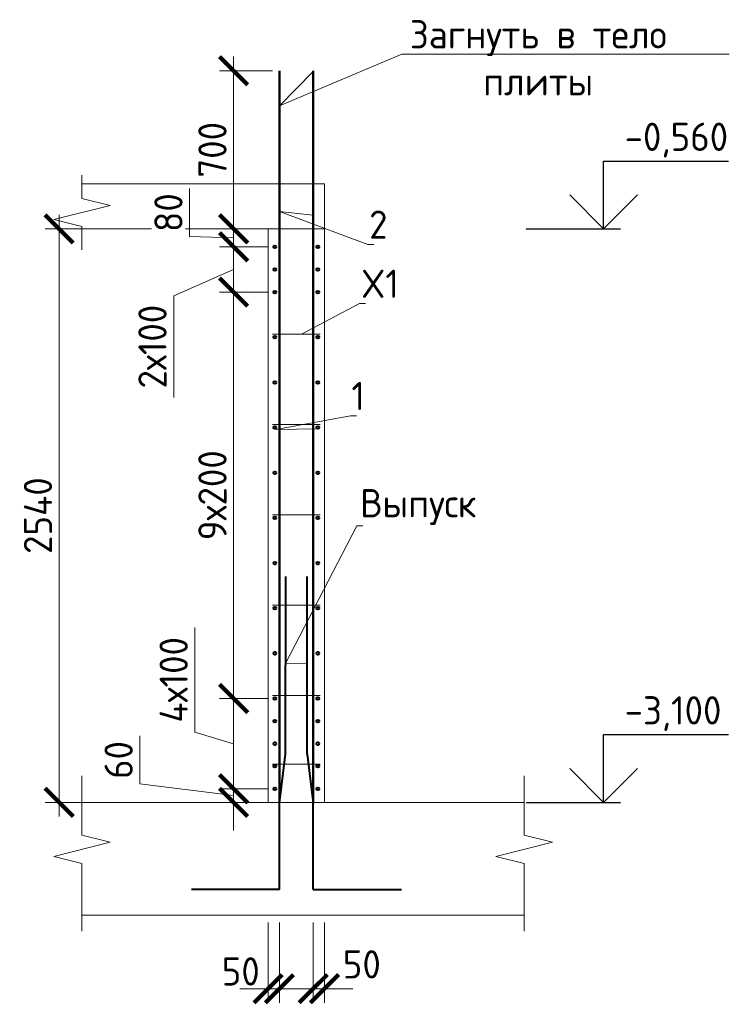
# Model space of a CAD drawing. Header units: millimetres. Extents: x 376598 to 1249954, y -318491 to -22134.
# Tile 247 of 256: x 657872 to 664183, y -60117 to -51397. Entities that reach past the tile are written whole.
import ezdxf
from ezdxf import colors
from ezdxf.entities.mleader import LeaderData, LeaderLine
from ezdxf.math import Vec2, Vec3

# ---------------------------------------------------------------- set-up
doc = ezdxf.new("R2010")
doc.units = ezdxf.units.MM
doc.linetypes.add('01 Штриховая _4 мм_', pattern=[6, 3.5, -2.5])
for name, color, linetype, lineweight in [('AF_Perekritie', 90, 'Continuous', 18), ('AF_Stena', 90, 'Continuous', 18), ('KR_Fundament', 253, 'Continuous', 18), ('Арм_шпильки', 143, 'Continuous', 18), ('Армирование', 3, 'Continuous', 40), ('АрмСтер', 2, 'Continuous', 50), ('подоснова', 151, 'Continuous', 5), ('РАЗМЕРЫ', 1, 'Continuous', 9)]:
    doc.layers.add(name, color=color, linetype=linetype, lineweight=lineweight)
doc.styles.add('GOST-2.304_Type-B', font='GOST_Common.ttf')
doc.dimstyles.new('мой 25', dxfattribs={"dimscale": 100, "dimtxt": 2.5, "dimasz": 2.5, "dimexe": 1.25, "dimexo": 0.625, "dimtad": 1, "dimdec": 0, "dimlfac": 0.5, "dimtxsty": 'GOST-2.304_Type-B', "dimblk": 'ARCHTICK', "dimcen": 2.5, "dimdle": 1.25, "dimaunit": 1, "dimadec": 1, "dimazin": 2, "dimtfac": 1, "dimtdec": 0, "dimtmove": 1, "dimatfit": 3, "dimfxl": 6, "dimfxlon": 1, "dimtfill": 1, "dimlwd": -1, "dimlwe": -1, "dimarcsym": 0})

# ---------------------------------------------------------------- blocks, each defined once
blk = doc.blocks.new('_None')
blk = doc.blocks.new('_ArchTick')
at = {"color": 0, "linetype": 'ByBlock', "const_width": 0.15}
blk.add_lwpolyline([(-0.5, -0.5), (0.5, 0.5)], dxfattribs=at)
blk = doc.blocks.new('*D2501')
at = {"layer": 'DEFPOINTS', "color": 0, "lineweight": 0, "transparency": 16777216}
for p in [(660132.2, -57408.9), (659766.9, -58208.9), (660132.2, -58208.9)]:
    blk.add_point(p, dxfattribs=at)
at = {"layer": 'РАЗМЕРЫ', "color": 0, "linetype": 'Continuous', "transparency": 16777216}
for p, q in [((659423.2, -57705.8), (659423.2, -56780.8)), ((659766.9, -57283.9), (659766.9, -58333.9)), ((660069.7, -57408.9), (659641.9, -57408.9)), ((659766.9, -57808.9), (659423.2, -57705.8)), ((660069.7, -58208.9), (659641.9, -58208.9))]:
    blk.add_line(p, q, dxfattribs=at)
at = {"layer": 'РАЗМЕРЫ', "color": 0, "transparency": 16777216, "xscale": 250, "yscale": 250, "zscale": 250}
for p, rotation in [((659766.9, -57408.9), 90), ((659766.9, -58208.9), 270)]:
    blk.add_blockref('_ArchTick', p, dxfattribs=dict(at, rotation=rotation))
at = {"layer": 'РАЗМЕРЫ', "color": 0, "lineweight": 0, "transparency": 16777216, "insert": (659235.7, -57243.3), "char_height": 250, "attachment_point": 5, "rotation": 90, "style": 'GOST-2.304_Type-B', "bg_fill": 3, "box_fill_scale": 1.1, "bg_fill_color": 256, "bg_fill_true_color": 13158600, "bg_fill_transparency": 0}
blk.add_mtext('4х100', dxfattribs=at)
blk = doc.blocks.new('*D2502')
at = {"layer": 'DEFPOINTS', "color": 0, "lineweight": 0, "transparency": 16777216}
for p in [(660132.2, -58208.9), (659766.9, -58328.9), (660072.2, -58328.9)]:
    blk.add_point(p, dxfattribs=at)
at = {"layer": 'РАЗМЕРЫ', "color": 0, "linetype": 'Continuous', "transparency": 16777216}
for p, q in [((658936, -58165.8), (658936, -57740.8)), ((659766.9, -58208.9), (659766.9, -57958.9)), ((659766.9, -58268.9), (658936, -58165.8)), ((660069.7, -58208.9), (659641.9, -58208.9)), ((659766.9, -58208.9), (659766.9, -58328.9)), ((659766.9, -58208.9), (659766.9, -58328.9)), ((660009.7, -58328.9), (659641.9, -58328.9)), ((659766.9, -58328.9), (659766.9, -58578.9))]:
    blk.add_line(p, q, dxfattribs=at)
at = {"layer": 'РАЗМЕРЫ', "color": 0, "transparency": 16777216, "xscale": 250, "yscale": 250, "zscale": 250}
for p, rotation in [((659766.9, -58208.9), 270), ((659766.9, -58328.9), 90)]:
    blk.add_blockref('_ArchTick', p, dxfattribs=dict(at, rotation=rotation))
at = {"layer": 'РАЗМЕРЫ', "color": 0, "lineweight": 0, "transparency": 16777216, "insert": (658748.5, -57953.3), "char_height": 250, "attachment_point": 5, "rotation": 90, "style": 'GOST-2.304_Type-B', "bg_fill": 3, "box_fill_scale": 1.1, "bg_fill_color": 256, "bg_fill_true_color": 13158600, "bg_fill_transparency": 0}
blk.add_mtext('60', dxfattribs=at)
blk = doc.blocks.new('*D2150')
at = {"layer": 'DEFPOINTS', "color": 0, "lineweight": 0, "transparency": 16777216}
for p in [(659766.9, -51848.9), (660173.5, -51848.9), (659904.1, -53248.9)]:
    blk.add_point(p, dxfattribs=at)
at = {"layer": 'РАЗМЕРЫ', "color": 0, "linetype": 'Continuous', "transparency": 16777216}
for p, q in [((659766.9, -53373.9), (659766.9, -51723.9)), ((660111, -51848.9), (659641.9, -51848.9)), ((659841.6, -53248.9), (659641.9, -53248.9))]:
    blk.add_line(p, q, dxfattribs=at)
at = {"layer": 'РАЗМЕРЫ', "color": 0, "transparency": 16777216, "xscale": 250, "yscale": 250, "zscale": 250}
for p, rotation in [((659766.9, -51848.9), 90), ((659766.9, -53248.9), 270)]:
    blk.add_blockref('_ArchTick', p, dxfattribs=dict(at, rotation=rotation))
at = {"layer": 'РАЗМЕРЫ', "color": 0, "lineweight": 0, "transparency": 16777216, "insert": (659579.4, -52548.9), "char_height": 250, "attachment_point": 5, "rotation": 90, "style": 'GOST-2.304_Type-B', "bg_fill": 3, "box_fill_scale": 1.1, "bg_fill_color": 256, "bg_fill_true_color": 13158600, "bg_fill_transparency": 0}
blk.add_mtext('700', dxfattribs=at)
blk = doc.blocks.new('*D2151')
at = {"layer": 'DEFPOINTS', "color": 0, "lineweight": 0, "transparency": 16777216}
for p in [(660380.8, -53248.9), (658221.6, -58328.9), (660822.3, -58328.9)]:
    blk.add_point(p, dxfattribs=at)
at = {"layer": 'РАЗМЕРЫ', "color": 0, "linetype": 'Continuous', "transparency": 16777216}
for p, q in [((658221.6, -53123.9), (658221.6, -58453.9)), ((658821.6, -53248.9), (658096.6, -53248.9)), ((658821.6, -58328.9), (658096.6, -58328.9))]:
    blk.add_line(p, q, dxfattribs=at)
at = {"layer": 'РАЗМЕРЫ', "color": 0, "transparency": 16777216, "xscale": 250, "yscale": 250, "zscale": 250}
for p, rotation in [((658221.6, -53248.9), 90), ((658221.6, -58328.9), 270)]:
    blk.add_blockref('_ArchTick', p, dxfattribs=dict(at, rotation=rotation))
at = {"layer": 'РАЗМЕРЫ', "color": 0, "lineweight": 0, "transparency": 16777216, "insert": (658034.1, -55788.9), "char_height": 250, "attachment_point": 5, "rotation": 90, "style": 'GOST-2.304_Type-B', "bg_fill": 3, "box_fill_scale": 1.1, "bg_fill_color": 256, "bg_fill_true_color": 13158600, "bg_fill_transparency": 0}
blk.add_mtext('2540', dxfattribs=at)
blk = doc.blocks.new('*D2152')
at = {"layer": 'DEFPOINTS', "color": 0, "lineweight": 0, "transparency": 16777216}
for p in [(660072.2, -59328.9), (660172.1, -59328.9), (660172.1, -59979.1)]:
    blk.add_point(p, dxfattribs=at)
at = {"layer": 'РАЗМЕРЫ', "color": 0, "linetype": 'Continuous', "transparency": 16777216}
for p, q in [((660072.2, -59391.4), (660072.2, -60104.1)), ((660172.1, -59391.4), (660172.1, -60104.1)), ((660072.2, -59979.1), (659822.2, -59979.1)), ((660072.2, -59979.1), (660172.1, -59979.1)), ((660172.1, -59979.1), (660422.1, -59979.1))]:
    blk.add_line(p, q, dxfattribs=at)
at = {"layer": 'РАЗМЕРЫ', "color": 0, "lineweight": 0, "transparency": 16777216, "insert": (659829.6, -59826.1), "char_height": 250, "attachment_point": 5, "style": 'GOST-2.304_Type-B', "bg_fill": 3, "box_fill_scale": 1.1, "bg_fill_color": 256, "bg_fill_true_color": 13158600, "bg_fill_transparency": 0}
blk.add_mtext('50', dxfattribs=at)
at = {"layer": 'РАЗМЕРЫ', "color": 0, "transparency": 16777216, "xscale": 250, "yscale": 250, "zscale": 250}
blk.add_blockref('_ArchTick', (660072.2, -59979.1), dxfattribs=at)
at = {"layer": 'РАЗМЕРЫ', "color": 0, "transparency": 16777216, "xscale": 250, "yscale": 250, "zscale": 250, "rotation": 180}
blk.add_blockref('_ArchTick', (660172.1, -59979.1), dxfattribs=at)
blk = doc.blocks.new('*D2153')
at = {"layer": 'DEFPOINTS', "color": 0, "lineweight": 0, "transparency": 16777216}
for p in [(660472.1, -59328.9), (660572.2, -59328.9), (660572.2, -59979.1)]:
    blk.add_point(p, dxfattribs=at)
at = {"layer": 'РАЗМЕРЫ', "color": 0, "linetype": 'Continuous', "transparency": 16777216}
for p, q in [((660472.1, -59391.4), (660472.1, -60104.1)), ((660572.2, -59391.4), (660572.2, -60104.1)), ((660472.1, -59979.1), (660222.1, -59979.1)), ((660472.1, -59979.1), (660572.2, -59979.1)), ((660572.2, -59979.1), (660822.2, -59979.1))]:
    blk.add_line(p, q, dxfattribs=at)
at = {"layer": 'РАЗМЕРЫ', "color": 0, "transparency": 16777216, "xscale": 250, "yscale": 250, "zscale": 250}
blk.add_blockref('_ArchTick', (660472.1, -59979.1), dxfattribs=at)
at = {"layer": 'РАЗМЕРЫ', "color": 0, "lineweight": 0, "transparency": 16777216, "insert": (660901.8, -59763.5), "char_height": 250, "attachment_point": 5, "style": 'GOST-2.304_Type-B', "bg_fill": 3, "box_fill_scale": 1.1, "bg_fill_color": 256, "bg_fill_true_color": 13158600, "bg_fill_transparency": 0}
blk.add_mtext('50', dxfattribs=at)
at = {"layer": 'РАЗМЕРЫ', "color": 0, "transparency": 16777216, "xscale": 250, "yscale": 250, "zscale": 250, "rotation": 180}
blk.add_blockref('_ArchTick', (660572.2, -59979.1), dxfattribs=at)
blk = doc.blocks.new('*D1962')
at = {"layer": 'DEFPOINTS', "color": 0, "lineweight": 0, "transparency": 16777216}
for p in [(660072.2, -53248.9), (659766.9, -53408.9), (660026.6, -53408.9)]:
    blk.add_point(p, dxfattribs=at)
at = {"layer": 'РАЗМЕРЫ', "color": 0, "linetype": 'Continuous', "transparency": 16777216}
for p, q in [((659377.1, -53317.6), (659377.1, -52892.6)), ((659766.9, -53123.9), (659766.9, -53533.9)), ((660009.7, -53248.9), (659641.9, -53248.9)), ((659766.9, -53328.9), (659377.1, -53317.6)), ((659964.1, -53408.9), (659641.9, -53408.9))]:
    blk.add_line(p, q, dxfattribs=at)
at = {"layer": 'РАЗМЕРЫ', "color": 0, "transparency": 16777216, "xscale": 250, "yscale": 250, "zscale": 250}
for p, rotation in [((659766.9, -53248.9), 90), ((659766.9, -53408.9), 270)]:
    blk.add_blockref('_ArchTick', p, dxfattribs=dict(at, rotation=rotation))
at = {"layer": 'РАЗМЕРЫ', "color": 0, "lineweight": 0, "transparency": 16777216, "insert": (659189.6, -53105.1), "char_height": 250, "attachment_point": 5, "rotation": 90, "style": 'GOST-2.304_Type-B', "bg_fill": 3, "box_fill_scale": 1.1, "bg_fill_color": 256, "bg_fill_true_color": 13158600, "bg_fill_transparency": 0}
blk.add_mtext('80', dxfattribs=at)
blk = doc.blocks.new('*D1963')
at = {"layer": 'DEFPOINTS', "color": 0, "lineweight": 0, "transparency": 16777216}
for p in [(659766.9, -53808.9), (660132.2, -53808.9), (660132.2, -57408.9)]:
    blk.add_point(p, dxfattribs=at)
at = {"layer": 'РАЗМЕРЫ', "color": 0, "linetype": 'Continuous', "transparency": 16777216}
for p, q in [((659766.9, -57533.9), (659766.9, -53683.9)), ((660069.7, -53808.9), (659641.9, -53808.9)), ((660069.7, -57408.9), (659641.9, -57408.9))]:
    blk.add_line(p, q, dxfattribs=at)
at = {"layer": 'РАЗМЕРЫ', "color": 0, "transparency": 16777216, "xscale": 250, "yscale": 250, "zscale": 250}
for p, rotation in [((659766.9, -53808.9), 90), ((659766.9, -57408.9), 270)]:
    blk.add_blockref('_ArchTick', p, dxfattribs=dict(at, rotation=rotation))
at = {"layer": 'РАЗМЕРЫ', "color": 0, "lineweight": 0, "transparency": 16777216, "insert": (659579.4, -55608.9), "char_height": 250, "attachment_point": 5, "rotation": 90, "style": 'GOST-2.304_Type-B', "bg_fill": 3, "box_fill_scale": 1.1, "bg_fill_color": 256, "bg_fill_true_color": 13158600, "bg_fill_transparency": 0}
blk.add_mtext('9х200', dxfattribs=at)
blk = doc.blocks.new('*D1964')
at = {"layer": 'DEFPOINTS', "color": 0, "lineweight": 0, "transparency": 16777216}
for p in [(660132.2, -53408.9), (659766.9, -53808.9), (660030.1, -53808.9)]:
    blk.add_point(p, dxfattribs=at)
at = {"layer": 'РАЗМЕРЫ', "color": 0, "linetype": 'Continuous', "transparency": 16777216}
for p, q in [((659766.9, -53283.9), (659766.9, -53933.9)), ((660069.7, -53408.9), (659641.9, -53408.9)), ((659766.9, -53608.9), (659235.7, -53842.2)), ((659235.7, -53842.2), (659235.7, -54742.2)), ((659967.6, -53808.9), (659641.9, -53808.9))]:
    blk.add_line(p, q, dxfattribs=at)
at = {"layer": 'РАЗМЕРЫ', "color": 0, "transparency": 16777216, "xscale": 250, "yscale": 250, "zscale": 250}
for p, rotation in [((659766.9, -53408.9), 90), ((659766.9, -53808.9), 270)]:
    blk.add_blockref('_ArchTick', p, dxfattribs=dict(at, rotation=rotation))
at = {"layer": 'РАЗМЕРЫ', "color": 0, "lineweight": 0, "transparency": 16777216, "insert": (659048.2, -54292.2), "char_height": 250, "attachment_point": 5, "rotation": 90, "style": 'GOST-2.304_Type-B', "bg_fill": 3, "box_fill_scale": 1.1, "bg_fill_color": 256, "bg_fill_true_color": 13158600, "bg_fill_transparency": 0}
blk.add_mtext('2х100', dxfattribs=at)

msp = doc.modelspace()

# ---------------------------------------------------------------- linework, layer by layer
for points in [[(663043, -52648.9), (664148.3, -52648.9)], [(663043, -53248.9), (663043, -52648.9)], [(663343, -52948.9), (663043, -53248.9), (662743, -52948.9)], [(662358.5, -53248.9), (663193, -53248.9)], [(663043, -57728.9), (664148.3, -57728.9)], [(663043, -58328.9), (663043, -57728.9)], [(663343, -58028.9), (663043, -58328.9), (662743, -58028.9)], [(662358.5, -58328.9), (663193, -58328.9)]]:
    msp.add_lwpolyline(points)
at = {"layer": 'AF_Perekritie', "linetype": '01 Штриховая _4 мм_', "lineweight": 9}
for p, q in [((660572.2, -52848.9), (658423.6, -52848.9)), ((658423.6, -53248.9), (660572.2, -53248.9))]:
    msp.add_line(p, q, dxfattribs=at)
at = {"layer": 'AF_Stena', "lineweight": 20}
for p, q in [((660572.2, -58328.9), (660572.2, -52848.9)), ((660072.2, -53248.9), (660072.2, -58328.9)), ((660072.2, -58328.9), (660572.2, -58328.9))]:
    msp.add_line(p, q, dxfattribs=at)
for points in [[(658423.6, -52923.9), (658423.6, -52773.9)], [(658423.6, -52923.9), (658423.6, -52978.9)], [(658423.6, -52978.9), (658673.6, -53041.4)], [(658673.6, -53041.4), (658173.6, -53166.4)], [(658173.6, -53166.4), (658423.6, -53228.9)], [(658423.6, -53228.9), (658423.6, -53283.9)], [(658423.6, -53283.9), (658423.6, -53433.9)], [(658423.6, -58564.8), (658423.6, -58093)], [(662340, -58564.8), (662340, -58093)], [(658423.6, -58564.8), (658423.6, -58619.8)], [(662340, -58564.8), (662340, -58619.8)], [(658673.6, -58682.3), (658173.6, -58807.3)], [(658423.6, -58619.8), (658673.6, -58682.3)], [(662590, -58682.3), (662090, -58807.3)], [(662340, -58619.8), (662590, -58682.3)], [(658173.6, -58807.3), (658423.6, -58869.8)], [(662090, -58807.3), (662340, -58869.8)], [(658423.6, -58869.8), (658423.6, -58924.8)], [(658423.6, -58924.8), (658423.6, -59468.9)], [(662340, -58869.8), (662340, -58924.8)], [(662340, -58924.8), (662340, -59468.9)]]:
    msp.add_lwpolyline(points, dxfattribs=at)
at = {"layer": 'KR_Fundament', "lineweight": 9}
for p, q in [((662340, -58328.9), (658423.6, -58328.9)), ((658423.6, -59328.9), (662340, -59328.9))]:
    msp.add_line(p, q, dxfattribs=at)
at = {"layer": 'Армирование', "ltscale": 100}
for p, q in [((660227.2, -57901.5), (660227.5, -56328.4)), ((660417.9, -57901.5), (660418.2, -56328.4)), ((660173.2, -58336.1), (660227.2, -57901.5)), ((660417.9, -57901.5), (660471.9, -58336.1)), ((660173.5, -59099.5), (660173.2, -58336.1)), ((660472.2, -59099.5), (660471.9, -58336.1)), ((660173.8, -59099.6), (659392.2, -59099.3)), ((660472.2, -59099.5), (661253.8, -59099.2))]:
    msp.add_line(p, q, dxfattribs=at)
for centre in [(660132.2, -53408.9), (660512.2, -53408.9), (660132.2, -53808.9), (660512.2, -53808.9), (660132.2, -54208.9), (660512.2, -54208.9), (660132.2, -55008.9), (660512.2, -55008.9), (660132.2, -55408.9), (660512.2, -55408.9), (660132.2, -55808.9), (660512.2, -55808.9), (660132.2, -56208.9), (660512.2, -56208.9), (660132.2, -56608.9), (660512.2, -56608.9), (660132.2, -57008.9), (660512.2, -57008.9), (660132.2, -57408.9), (660512.2, -57408.9), (660132.2, -57808.9), (660512.2, -57808.9), (660132.2, -58208.9), (660512.2, -58208.9)]:
    msp.add_circle(centre, 12, dxfattribs=at)
at = {"layer": 'АрмСтер', "ltscale": 15}
for p, q in [((660173.5, -58328.9), (660173.5, -51848.9)), ((660471.9, -58328.9), (660471.9, -51848.9))]:
    msp.add_line(p, q, dxfattribs=at)

# ---------------------------------------------------------------- texts
at = {"style": 'GOST-2.304_Type-B'}
for s, p in [('-0,560', (663229, -52558.9)), ('-3,100', (663229, -57638.9))]:
    msp.add_text(s, height=250, dxfattribs=at).set_placement(p)

# ---------------------------------------------------------------- leaders
at = {"layer": 'подоснова'}
ml = msp.add_multileader_mtext('Standard', dxfattribs=at)
ml.set_content('Загнуть в тело плиты', color=256, style='GOST-2.304_Type-B')
ml.set_leader_properties(color=256, linetype='ByLayer', lineweight=15)
ml.set_arrow_properties(name='NONE')
ml.build(insert=Vec2(0, 0))
ml.multileader.update_dxf_attribs({"text_left_attachment_type": 6, "text_right_attachment_type": 6, "dogleg_length": 10, "arrow_head_size": 18})
ctx = ml.context
ctx.base_point, ctx.char_height, ctx.arrow_head_size, ctx.landing_gap_size, ctx.plane_origin = Vec3(661264.9, -51700.9), 250, 18, 20, Vec3(664683, -50250.5)
ctx.left_attachment, ctx.right_attachment, ctx.text_align_type = 6, 6, 1
notes = []
notes.append((ctx, [(1, (1, 1, 0), (661254.9, -51700.9), (1, 0), 10, [(0, [(660471.9, -51855.1), (660173.5, -52159.7)], 0, [])])]))
ctx.mtext.insert, ctx.mtext.width, ctx.mtext.alignment, ctx.mtext.flow_direction = Vec3(662464.2, -51400.9), 2840.037, 2, 5
ml = msp.add_multileader_mtext('Standard', dxfattribs=at)
ml.set_content('2', color=256, style='GOST-2.304_Type-B')
ml.set_leader_properties(color=256, linetype='ByLayer', lineweight=15)
ml.set_arrow_properties(name='NONE')
ml.build(insert=Vec2(0, 0))
ml.multileader.update_dxf_attribs({"text_left_attachment_type": 6, "text_right_attachment_type": 6, "dogleg_length": 10, "arrow_head_size": 18})
ctx = ml.context
ctx.base_point, ctx.char_height, ctx.arrow_head_size, ctx.landing_gap_size, ctx.plane_origin = Vec3(660965.4, -53386.8), 250, 18, 20, Vec3(659748.5, -52074.3)
ctx.left_attachment, ctx.right_attachment, ctx.text_align_type = 6, 6, 1
notes.append((ctx, [(0, (1, 1, 0), (660955.4, -53386.8), (1, 0), 10, [(1, [(660471.9, -53126.8), (660173.5, -53096.6)], 0, [])])]))
ctx.mtext.insert, ctx.mtext.width, ctx.mtext.alignment, ctx.mtext.flow_direction = Vec3(661047.9, -53086.8), 22.898, 2, 5
ml = msp.add_multileader_mtext('Standard', dxfattribs=at)
ml.set_content('1', color=256, style='GOST-2.304_Type-B')
ml.set_leader_properties(color=256, linetype='ByLayer', lineweight=15)
ml.set_arrow_properties(name='NONE')
ml.build(insert=Vec2(0, 0))
ml.multileader.update_dxf_attribs({"text_left_attachment_type": 6, "text_right_attachment_type": 6, "dogleg_length": 10, "arrow_head_size": 18})
ctx = ml.context
ctx.base_point, ctx.char_height, ctx.arrow_head_size, ctx.landing_gap_size, ctx.plane_origin = Vec3(660812.2, -54903.8), 250, 18, 20, Vec3(659817.7, -54162.8)
ctx.left_attachment, ctx.right_attachment, ctx.text_align_type = 6, 6, 1
notes.append((ctx, [(0, (1, 1, 0), (660802.2, -54903.8), (1, 0), 10, [(1, [(660512.2, -55020.9), (660140.3, -55025.1)], 0, [])])]))
ctx.mtext.insert, ctx.mtext.width, ctx.mtext.alignment, ctx.mtext.flow_direction = Vec3(660869.7, -54603.8), 22.898, 2, 5
ml = msp.add_multileader_mtext('Standard', dxfattribs=at)
ml.set_content('Выпуск', color=256, style='GOST-2.304_Type-B')
ml.set_leader_properties(color=256, linetype='ByLayer', lineweight=15)
ml.set_arrow_properties(name='NONE')
ml.build(insert=Vec2(0, 0))
ml.multileader.update_dxf_attribs({"text_left_attachment_type": 6, "text_right_attachment_type": 6, "dogleg_length": 10, "arrow_head_size": 18})
ctx = ml.context
ctx.base_point, ctx.char_height, ctx.arrow_head_size, ctx.landing_gap_size, ctx.plane_origin = Vec3(660868.5, -55879.1), 250, 18, 20, Vec3(659711.5, -55861)
ctx.left_attachment, ctx.right_attachment, ctx.text_align_type = 6, 6, 1
notes.append((ctx, [(0, (1, 1, 0), (660858.5, -55879.1), (1, 0), 10, [(1, [(660417.9, -57102.2), (660227.2, -57098.9)], 0, [])])]))
ctx.mtext.insert, ctx.mtext.width, ctx.mtext.alignment, ctx.mtext.flow_direction = Vec3(661401, -55554.1), 22.898, 2, 5
for ctx, leaders in notes:
    for number, flags, end, landing, length, lines in leaders:
        leader = LeaderData()
        leader.index, (leader.has_last_leader_line, leader.has_dogleg_vector, leader.attachment_direction) = number, flags
        leader.last_leader_point, leader.dogleg_vector, leader.dogleg_length = Vec3(end), Vec3(landing), length
        for number, points, colour, breaks in lines:
            line = LeaderLine()
            line.index, line.vertices, line.color, line.breaks = number, Vec3.list(points), colors.encode_raw_color(colour), breaks
            leader.lines.append(line)
        ctx.leaders.append(leader)

# ---------------------------------------------------------------- next in the draw order: dimensions: what is measured, and where the dimension line sits
at = {"layer": 'РАЗМЕРЫ', "lineweight": 0}
for base, p1, p2, text, picture, middle in [((659766.9, -51848.9), (659904.1, -53248.9), (660173.5, -51848.9), '700', '*D2150', (659579.4, -52548.9)), ((659766.9, -58208.9), (660132.2, -57408.9), (660132.2, -58208.9), '4х100', '*D2501', (659235.7, -57643.3))]:
    dim = msp.add_linear_dim(base=base, p1=p1, p2=p2, angle=90, text=text, dimstyle='мой 25', dxfattribs=at)
    dim.commit()
    dim.dimension.update_dxf_attribs({"geometry": picture, "text_midpoint": middle})
dim = msp.add_linear_dim(base=(660172.1, -59979.1), p1=(660072.2, -59328.9), p2=(660172.1, -59328.9), dimstyle='мой 25', dxfattribs=at)
dim.commit()
dim.dimension.update_dxf_attribs({"geometry": '*D2152', "text_midpoint": (659829.6, -60013.6), "dimtype": 160})

# ---------------------------------------------------------------- next in the draw order: dimensions: what is measured, and where the dimension line sits
dim = msp.add_linear_dim(base=(659766.9, -58328.9), p1=(660132.2, -58208.9), p2=(660072.2, -58328.9), angle=90, dimstyle='мой 25', dxfattribs=at)
dim.commit()
dim.dimension.update_dxf_attribs({"geometry": '*D2502', "text_midpoint": (658936, -58103.3), "dimtype": 160})
dim = msp.add_linear_dim(base=(660572.2, -59979.1), p1=(660472.1, -59328.9), p2=(660572.2, -59328.9), dimstyle='мой 25', dxfattribs=at)
dim.commit()
dim.dimension.update_dxf_attribs({"geometry": '*D2153', "text_midpoint": (660901.8, -59951), "dimtype": 160})

# ---------------------------------------------------------------- next in the draw order: dimensions: what is measured, and where the dimension line sits
dim = msp.add_linear_dim(base=(658221.6, -58328.9), p1=(660380.8, -53248.9), p2=(660822.3, -58328.9), angle=90, dimstyle='мой 25', dxfattribs=at)
dim.commit()
dim.dimension.update_dxf_attribs({"geometry": '*D2151', "text_midpoint": (658034.1, -55788.9)})

# ---------------------------------------------------------------- next in the draw order: linework, layer by layer
at = {"layer": 'Арм_шпильки'}
msp.add_line((660112.2, -57988.9), (660532.2, -57988.9), dxfattribs=at)
at = {"layer": 'Армирование', "ltscale": 100}
for centre in [(660132.2, -53608.9), (660512.2, -53608.9), (660132.2, -54608.9), (660512.2, -54608.9), (660132.2, -57608.9), (660512.2, -57608.9), (660132.2, -58008.9), (660512.2, -58008.9)]:
    msp.add_circle(centre, 12, dxfattribs=at)

# ---------------------------------------------------------------- next in the draw order: dimensions: what is measured, and where the dimension line sits
at = {"layer": 'РАЗМЕРЫ', "lineweight": 0}
dim = msp.add_linear_dim(base=(659766.9, -53408.9), p1=(660072.2, -53248.9), p2=(660026.6, -53408.9), angle=90, dimstyle='мой 25', dxfattribs=at)
dim.commit()
dim.dimension.update_dxf_attribs({"geometry": '*D1962', "text_midpoint": (659377.1, -53255.1), "dimtype": 160})

# ---------------------------------------------------------------- next in the draw order: leaders
at = {"layer": 'подоснова'}
ml = msp.add_multileader_mtext('Standard', dxfattribs=at)
ml.set_content('X1', color=256, style='GOST-2.304_Type-B')
ml.set_leader_properties(color=256, linetype='ByLayer', lineweight=15)
ml.set_arrow_properties(name='NONE')
ml.build(insert=Vec2(0, 0))
ml.multileader.update_dxf_attribs({"text_left_attachment_type": 6, "text_right_attachment_type": 6, "dogleg_length": 10, "arrow_head_size": 18})
ctx = ml.context
ctx.base_point, ctx.char_height, ctx.arrow_head_size, ctx.landing_gap_size, ctx.plane_origin = Vec3(660892.6, -53910.5), 250, 18, 20, Vec3(659898.1, -52880.9)
ctx.left_attachment, ctx.right_attachment, ctx.text_align_type = 6, 6, 1
notes = []
notes.append((ctx, [(0, (1, 1, 0), (660882.6, -53910.5), (1, 0), 10, [(0, [(660368.9, -54182.9)], 0, [])])]))
ctx.mtext.insert, ctx.mtext.width, ctx.mtext.alignment, ctx.mtext.flow_direction = Vec3(661062.6, -53610.5), 22.898, 2, 5
for ctx, leaders in notes:
    for number, flags, end, landing, length, lines in leaders:
        leader = LeaderData()
        leader.index, (leader.has_last_leader_line, leader.has_dogleg_vector, leader.attachment_direction) = number, flags
        leader.last_leader_point, leader.dogleg_vector, leader.dogleg_length = Vec3(end), Vec3(landing), length
        for number, points, colour, breaks in lines:
            line = LeaderLine()
            line.index, line.vertices, line.color, line.breaks = number, Vec3.list(points), colors.encode_raw_color(colour), breaks
            leader.lines.append(line)
        ctx.leaders.append(leader)

# ---------------------------------------------------------------- next in the draw order: dimensions: what is measured, and where the dimension line sits
at = {"layer": 'РАЗМЕРЫ', "lineweight": 0}
dim = msp.add_linear_dim(base=(659766.9, -53808.9), p1=(660132.2, -57408.9), p2=(660132.2, -53808.9), angle=90, text='9х200', dimstyle='мой 25', dxfattribs=at)
dim.commit()
dim.dimension.update_dxf_attribs({"geometry": '*D1963', "text_midpoint": (659579.4, -55608.9)})

# ---------------------------------------------------------------- next in the draw order: linework, layer by layer
at = {"layer": 'Арм_шпильки'}
for p, q in [((660112.2, -54982.9), (660532.2, -54982.9)), ((660112.2, -55782.9), (660532.2, -55782.9)), ((660112.2, -56582.9), (660532.2, -56582.9)), ((660112.2, -57382.9), (660532.2, -57382.9))]:
    msp.add_line(p, q, dxfattribs=at)

# ---------------------------------------------------------------- next in the draw order: dimensions: what is measured, and where the dimension line sits
at = {"layer": 'РАЗМЕРЫ', "lineweight": 0}
dim = msp.add_linear_dim(base=(659766.9, -53808.9), p1=(660132.2, -53408.9), p2=(660030.1, -53808.9), angle=90, text='2х100', dimstyle='мой 25', dxfattribs=at)
dim.commit()
dim.dimension.update_dxf_attribs({"geometry": '*D1964', "text_midpoint": (659235.7, -53904.7), "dimtype": 160})

# ---------------------------------------------------------------- next in the draw order: linework, layer by layer
at = {"layer": 'Арм_шпильки'}
msp.add_line((660112.2, -54182.9), (660532.2, -54182.9), dxfattribs=at)

doc.saveas('drawing.dxf')
